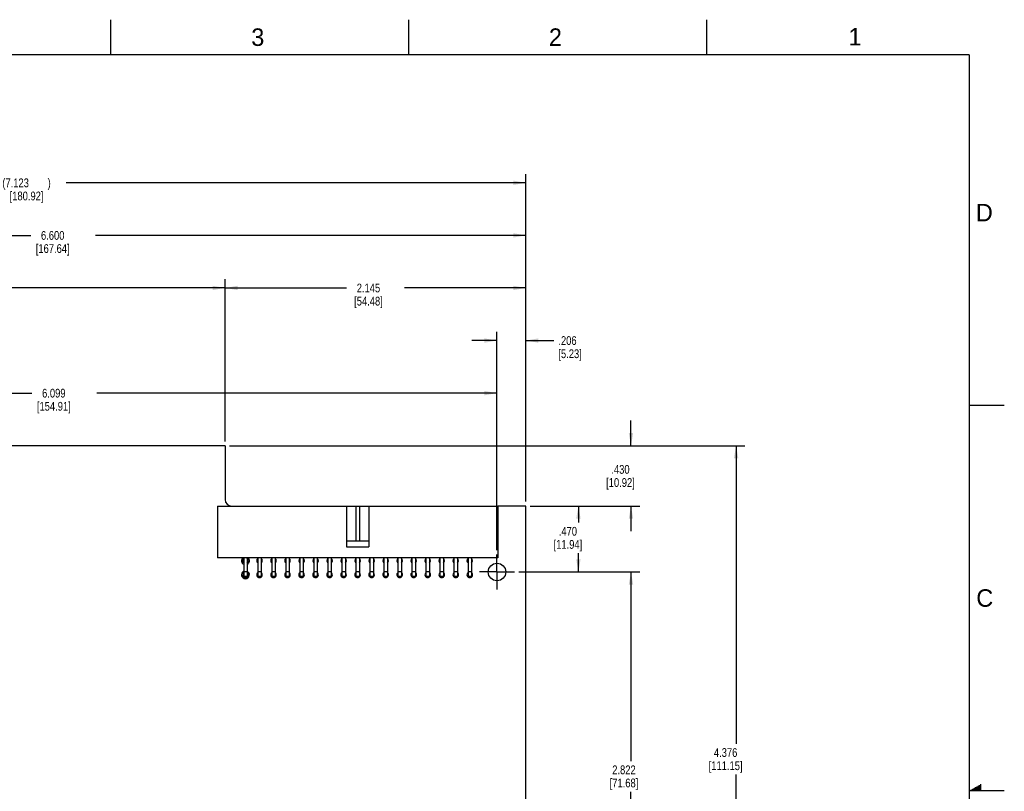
# Model space of a CAD drawing. Header units: inches. Extents: x 0 to 34, y 0 to 22.
# Tile 13 of 13: x 20 to 34, y 11 to 22. Entities that reach past the tile are written whole.
import ezdxf

# ---------------------------------------------------------------- set-up
doc = ezdxf.new("R2010")
doc.units = ezdxf.units.IN
doc.header["$LTSCALE"] = 1.87
doc.header["$MEASUREMENT"] = 0
doc.linetypes.add('CENTER', pattern=[0.6, 0.375, -0.075, 0.075, -0.075])
doc.layers.get('0').update_dxf_attribs({"linetype": 'CONTINUOUS'})
for name, color, linetype in [('02___PRT_ALL_AXES', 7, 'CONTINUOUS'), ('COSMETIC', 7, 'CONTINUOUS'), ('DIMENSIONS', 7, 'CONTINUOUS')]:
    doc.layers.add(name, color=color, linetype=linetype)
doc.styles.get("Standard").update_dxf_attribs({"font": 'txt', "width": 0.8})
doc.styles.add('TEXTSTYLE_2', font='txt')
doc.dimstyles.new('DIMSTYLE_1', dxfattribs={"dimtxt": 0.125, "dimasz": 0.18, "dimexe": 0.125, "dimexo": 0.0625, "dimgap": 0.0625, "dimtad": 0, "dimtih": 1, "dimtoh": 1, "dimdec": 3, "dimlfac": 0.5, "dimzin": 4, "dimdsep": 46, "dimtxsty": 'STANDARD', "dimblk": '_FILLED', "dimblk1": '_FILLED', "dimblk2": '_FILLED', "dimcen": 0.09, "dimadec": 0, "dimazin": 0, "dimtp": 0.001, "dimtm": 0.001, "dimtfac": 1, "dimtdec": 3, "dimtofl": 0, "dimtmove": 0, "dimatfit": 3, "dimldrblk": '_FILLED', "dimfxl": 1, "dimtolj": 1, "dimtzin": 4, "dimarcsym": 0})

# ---------------------------------------------------------------- blocks, each defined once
blk = doc.blocks.new('_FILLED')
at = {"color": 0, "linetype": 'BYBLOCK'}
blk.add_solid([(0, 0), (-1, 0.174), (-1, -0.174)], dxfattribs=at)
blk = doc.blocks.new('*D11')
at = {"layer": 'DIMENSIONS', "color": 2, "linetype": 'CONTINUOUS'}
for p, q in [((27.075, 14.124), (28.799, 14.124)), ((28.674, 14.124), (28.674, 11.427)), ((28.674, 8.48), (28.674, 10.989)), ((27.075, 8.48), (28.799, 8.48))]:
    blk.add_line(p, q, dxfattribs=at)
at = {"layer": 'DIMENSIONS', "color": 2, "linetype": 'CONTINUOUS', "xscale": 0.18, "yscale": 0.18, "zscale": 0.18}
for p, rotation in [((28.674, 14.124), 90), ((28.674, 8.48), 270)]:
    blk.add_blockref('_FILLED', p, dxfattribs=dict(at, rotation=rotation))
at = {"layer": 'DIMENSIONS', "color": 2, "linetype": 'CONTINUOUS', "insert": (28.574, 11.364), "char_height": 0.125, "width": 0.7, "attachment_point": 2, "line_spacing_factor": 0.9}
blk.add_mtext('2.822\\P[71.68]', dxfattribs=at)
blk = doc.blocks.new('*D12')
at = {"layer": 'DIMENSIONS', "color": 2, "linetype": 'CONTINUOUS'}
for p, q in [((27.237, 15.064), (28.049, 15.064)), ((27.924, 15.064), (27.924, 14.829)), ((27.924, 14.124), (27.924, 14.391)), ((27.075, 14.124), (28.049, 14.124))]:
    blk.add_line(p, q, dxfattribs=at)
at = {"layer": 'DIMENSIONS', "color": 2, "linetype": 'CONTINUOUS', "xscale": 0.18, "yscale": 0.18, "zscale": 0.18}
for p, rotation in [((27.924, 15.064), 90), ((27.924, 14.124), 270)]:
    blk.add_blockref('_FILLED', p, dxfattribs=dict(at, rotation=rotation))
at = {"layer": 'DIMENSIONS', "color": 2, "linetype": 'CONTINUOUS', "insert": (27.774, 14.766), "char_height": 0.125, "width": 0.7, "attachment_point": 2, "line_spacing_factor": 0.9}
blk.add_mtext('.470\\P[11.94]', dxfattribs=at)
blk = doc.blocks.new('*D13')
at = {"layer": 'DIMENSIONS', "color": 2, "linetype": 'CONTINUOUS'}
for p, q in [((28.674, 15.924), (28.674, 16.284)), ((22.947, 15.924), (28.799, 15.924)), ((27.237, 15.064), (28.799, 15.064)), ((28.674, 15.064), (28.674, 14.704))]:
    blk.add_line(p, q, dxfattribs=at)
at = {"layer": 'DIMENSIONS', "color": 2, "linetype": 'CONTINUOUS', "xscale": 0.18, "yscale": 0.18, "zscale": 0.18}
for p, rotation in [((28.674, 15.924), 270), ((28.674, 15.064), 90)]:
    blk.add_blockref('_FILLED', p, dxfattribs=dict(at, rotation=rotation))
at = {"layer": 'DIMENSIONS', "color": 2, "linetype": 'CONTINUOUS', "insert": (28.524, 15.649), "char_height": 0.125, "width": 0.7, "attachment_point": 2, "line_spacing_factor": 0.9}
blk.add_mtext('.430\\P[10.92]', dxfattribs=at)
blk = doc.blocks.new('*D15')
at = {"layer": 'DIMENSIONS', "color": 2, "linetype": 'CONTINUOUS'}
for p, q in [((14.564, 15.842), (14.564, 16.799)), ((26.762, 14.436), (26.762, 16.799)), ((14.564, 16.674), (20.128, 16.674)), ((26.762, 16.674), (21.053, 16.674))]:
    blk.add_line(p, q, dxfattribs=at)
at = {"layer": 'DIMENSIONS', "color": 2, "linetype": 'CONTINUOUS', "xscale": 0.18, "yscale": 0.18, "zscale": 0.18, "rotation": 180}
blk.add_blockref('_FILLED', (14.564, 16.674), dxfattribs=at)
at = {"layer": 'DIMENSIONS', "color": 2, "linetype": 'CONTINUOUS', "xscale": 0.18, "yscale": 0.18, "zscale": 0.18}
blk.add_blockref('_FILLED', (26.762, 16.674), dxfattribs=at)
at = {"layer": 'DIMENSIONS', "color": 2, "linetype": 'CONTINUOUS', "insert": (20.44, 16.736), "char_height": 0.125, "width": 0.8, "attachment_point": 2, "line_spacing_factor": 0.9}
blk.add_mtext('6.099\\P[154.91]', dxfattribs=at)
blk = doc.blocks.new('*D16')
at = {"layer": 'DIMENSIONS', "color": 2, "linetype": 'CONTINUOUS'}
for p, q in [((13.974, 15.986), (13.974, 18.299)), ((22.884, 15.986), (22.884, 18.299)), ((13.974, 18.174), (17.967, 18.174)), ((22.884, 18.174), (18.892, 18.174))]:
    blk.add_line(p, q, dxfattribs=at)
at = {"layer": 'DIMENSIONS', "color": 2, "linetype": 'CONTINUOUS', "xscale": 0.18, "yscale": 0.18, "zscale": 0.18, "rotation": 180}
blk.add_blockref('_FILLED', (13.974, 18.174), dxfattribs=at)
at = {"layer": 'DIMENSIONS', "color": 2, "linetype": 'CONTINUOUS', "xscale": 0.18, "yscale": 0.18, "zscale": 0.18}
blk.add_blockref('_FILLED', (22.884, 18.174), dxfattribs=at)
at = {"layer": 'DIMENSIONS', "color": 2, "linetype": 'CONTINUOUS', "insert": (18.279, 18.236), "char_height": 0.125, "width": 0.8, "attachment_point": 2, "line_spacing_factor": 0.9}
blk.add_mtext('4.455\\P[113.16]', dxfattribs=at)
blk = doc.blocks.new('*D17')
at = {"layer": 'DIMENSIONS', "color": 2, "linetype": 'CONTINUOUS'}
for p, q in [((22.884, 15.986), (22.884, 18.299)), ((27.174, 15.126), (27.174, 18.299)), ((22.884, 18.174), (24.617, 18.174)), ((27.174, 18.174), (25.442, 18.174))]:
    blk.add_line(p, q, dxfattribs=at)
at = {"layer": 'DIMENSIONS', "color": 2, "linetype": 'CONTINUOUS', "xscale": 0.18, "yscale": 0.18, "zscale": 0.18, "rotation": 180}
blk.add_blockref('_FILLED', (22.884, 18.174), dxfattribs=at)
at = {"layer": 'DIMENSIONS', "color": 2, "linetype": 'CONTINUOUS', "xscale": 0.18, "yscale": 0.18, "zscale": 0.18}
blk.add_blockref('_FILLED', (27.174, 18.174), dxfattribs=at)
at = {"layer": 'DIMENSIONS', "color": 2, "linetype": 'CONTINUOUS', "insert": (24.929, 18.236), "char_height": 0.125, "width": 0.7, "attachment_point": 2, "line_spacing_factor": 0.9}
blk.add_mtext('2.145\\P[54.48]', dxfattribs=at)
blk = doc.blocks.new('*D18')
at = {"layer": 'DIMENSIONS', "color": 2, "linetype": 'CONTINUOUS'}
for p, q in [((26.762, 17.424), (26.402, 17.424)), ((26.762, 14.436), (26.762, 17.549)), ((27.174, 15.126), (27.174, 17.549)), ((27.174, 17.424), (27.575, 17.424))]:
    blk.add_line(p, q, dxfattribs=at)
at = {"layer": 'DIMENSIONS', "color": 2, "linetype": 'CONTINUOUS', "xscale": 0.18, "yscale": 0.18, "zscale": 0.18}
blk.add_blockref('_FILLED', (26.762, 17.424), dxfattribs=at)
at = {"layer": 'DIMENSIONS', "color": 2, "linetype": 'CONTINUOUS', "xscale": 0.18, "yscale": 0.18, "zscale": 0.18, "rotation": 180}
blk.add_blockref('_FILLED', (27.174, 17.424), dxfattribs=at)
at = {"layer": 'DIMENSIONS', "color": 2, "linetype": 'CONTINUOUS', "insert": (27.638, 17.486), "char_height": 0.125, "width": 0.6, "attachment_point": 1, "line_spacing_factor": 0.9}
blk.add_mtext('.206\\P[5.23]', dxfattribs=at)
blk = doc.blocks.new('*D19')
at = {"layer": 'DIMENSIONS', "color": 2, "linetype": 'CONTINUOUS'}
for p, q in [((12.928, 15.555), (12.928, 19.799)), ((12.928, 19.674), (19.489, 19.674)), ((27.174, 19.674), (20.614, 19.674)), ((27.174, 15.126), (27.174, 19.799))]:
    blk.add_line(p, q, dxfattribs=at)
at = {"layer": 'DIMENSIONS', "color": 2, "linetype": 'CONTINUOUS', "xscale": 0.18, "yscale": 0.18, "zscale": 0.18, "rotation": 180}
blk.add_blockref('_FILLED', (12.928, 19.674), dxfattribs=at)
at = {"layer": 'DIMENSIONS', "color": 2, "linetype": 'CONTINUOUS', "xscale": 0.18, "yscale": 0.18, "zscale": 0.18}
blk.add_blockref('_FILLED', (27.174, 19.674), dxfattribs=at)
at = {"layer": 'DIMENSIONS', "color": 2, "linetype": 'CONTINUOUS', "insert": (20.051, 19.736), "char_height": 0.125, "width": 1, "attachment_point": 2, "line_spacing_factor": 0.9}
blk.add_mtext('(7.123{\\Ftxt.shx;\\W2.400000;\\H0.125000; })\\P[180.92]', dxfattribs=at)
blk = doc.blocks.new('*D25')
at = {"layer": 'DIMENSIONS', "color": 2, "linetype": 'CONTINUOUS'}
for p, q in [((13.974, 15.986), (13.974, 19.049)), ((27.174, 15.126), (27.174, 19.049)), ((13.974, 18.924), (20.112, 18.924)), ((27.174, 18.924), (21.037, 18.924))]:
    blk.add_line(p, q, dxfattribs=at)
at = {"layer": 'DIMENSIONS', "color": 2, "linetype": 'CONTINUOUS', "xscale": 0.18, "yscale": 0.18, "zscale": 0.18, "rotation": 180}
blk.add_blockref('_FILLED', (13.974, 18.924), dxfattribs=at)
at = {"layer": 'DIMENSIONS', "color": 2, "linetype": 'CONTINUOUS', "xscale": 0.18, "yscale": 0.18, "zscale": 0.18}
blk.add_blockref('_FILLED', (27.174, 18.924), dxfattribs=at)
at = {"layer": 'DIMENSIONS', "color": 2, "linetype": 'CONTINUOUS', "insert": (20.424, 18.986), "char_height": 0.125, "width": 0.8, "attachment_point": 2, "line_spacing_factor": 0.9}
blk.add_mtext('6.600\\P[167.64]', dxfattribs=at)
blk = doc.blocks.new('*D27')
at = {"layer": 'DIMENSIONS', "color": 2, "linetype": 'CONTINUOUS'}
for p, q in [((22.947, 15.924), (30.299, 15.924)), ((30.174, 15.924), (30.174, 11.673)), ((30.174, 7.172), (30.174, 11.235)), ((20.241, 7.172), (30.299, 7.172))]:
    blk.add_line(p, q, dxfattribs=at)
at = {"layer": 'DIMENSIONS', "color": 2, "linetype": 'CONTINUOUS', "xscale": 0.18, "yscale": 0.18, "zscale": 0.18}
for p, rotation in [((30.174, 15.924), 90), ((30.174, 7.172), 270)]:
    blk.add_blockref('_FILLED', p, dxfattribs=dict(at, rotation=rotation))
at = {"layer": 'DIMENSIONS', "color": 2, "linetype": 'CONTINUOUS', "insert": (30.024, 11.61), "char_height": 0.125, "width": 0.8, "attachment_point": 2, "line_spacing_factor": 0.9}
blk.add_mtext('4.376\\P[111.15]', dxfattribs=at)

msp = doc.modelspace()

# ---------------------------------------------------------------- linework, layer by layer
at = {"color": 2, "linetype": 'CONTINUOUS'}
for p, q in [((21.25, 22), (21.25, 21.5)), ((25.5, 22), (25.5, 21.5)), ((29.75, 22), (29.75, 21.5)), ((33.5, 16.5), (34, 16.5)), ((34, 11), (33.5, 11)), ((33.5173, 11.01), (33.6697, 11.01)), ((33.5347, 11.02), (33.6697, 11.02)), ((33.552, 11.03), (33.6697, 11.03)), ((33.5693, 11.04), (33.6697, 11.04)), ((33.5866, 11.05), (33.6697, 11.05)), ((33.6039, 11.06), (33.6697, 11.06)), ((33.6213, 11.07), (33.6697, 11.07)), ((33.6386, 11.08), (33.6697, 11.08)), ((33.6559, 11.09), (33.6697, 11.09))]:
    msp.add_line(p, q, dxfattribs=at)
at = {"color": 7, "linetype": 'CONTINUOUS'}
for p, q in [((22.8841, 15.9236), (13.9741, 15.9236)), ((22.8841, 15.9236), (22.8841, 15.1576)), ((22.7741, 15.0636), (22.7741, 14.3236)), ((22.7741, 15.0636), (26.7741, 15.0636)), ((24.6141, 15.0636), (24.6141, 14.4836)), ((24.7491, 15.0636), (24.7491, 14.5636)), ((24.7991, 15.0636), (24.7991, 14.5636)), ((24.9341, 15.0636), (24.9341, 14.4836)), ((26.7741, 15.0636), (26.7741, 14.3236)), ((24.9341, 14.5636), (24.6141, 14.5636)), ((24.6141, 14.4836), (24.9341, 14.4836)), ((26.7741, 14.3236), (22.7741, 14.3236)), ((23.1491, 14.3236), (23.1491, 14.0586)), ((23.1991, 14.3236), (23.1991, 14.0586)), ((23.3491, 14.3236), (23.3491, 14.0586)), ((23.3991, 14.3236), (23.3991, 14.0586)), ((23.5491, 14.3236), (23.5491, 14.0586)), ((23.5991, 14.3236), (23.5991, 14.0586)), ((23.7491, 14.3236), (23.7491, 14.0586)), ((23.7991, 14.3236), (23.7991, 14.0586)), ((23.9491, 14.3236), (23.9491, 14.0586)), ((23.9991, 14.3236), (23.9991, 14.0586)), ((24.1491, 14.3236), (24.1491, 14.0586)), ((24.1991, 14.3236), (24.1991, 14.0586)), ((24.3491, 14.3236), (24.3491, 14.0586)), ((24.3991, 14.3236), (24.3991, 14.0586)), ((24.5491, 14.3236), (24.5491, 14.0586)), ((24.5991, 14.3236), (24.5991, 14.0586)), ((24.7491, 14.3236), (24.7491, 14.0586)), ((24.7991, 14.3236), (24.7991, 14.0586)), ((24.9491, 14.3236), (24.9491, 14.0586)), ((24.9991, 14.3236), (24.9991, 14.0586)), ((25.1491, 14.3236), (25.1491, 14.0586)), ((25.1991, 14.3236), (25.1991, 14.0586)), ((25.3491, 14.3236), (25.3491, 14.0586)), ((25.3991, 14.3236), (25.3991, 14.0586)), ((25.5491, 14.3236), (25.5491, 14.0586)), ((25.5991, 14.3236), (25.5991, 14.0586)), ((25.7491, 14.3236), (25.7491, 14.0586)), ((25.7991, 14.3236), (25.7991, 14.0586)), ((25.9491, 14.3236), (25.9491, 14.0586)), ((25.9991, 14.3236), (25.9991, 14.0586)), ((26.1491, 14.3236), (26.1491, 14.0586)), ((26.1991, 14.3236), (26.1991, 14.0586)), ((26.3491, 14.3236), (26.3491, 14.0586)), ((26.3991, 14.3236), (26.3991, 14.0586)), ((23.1991, 14.1236), (23.1491, 14.1236)), ((23.1991, 14.0586), (23.1491, 14.0586)), ((23.3991, 14.1236), (23.3491, 14.1236)), ((23.3991, 14.0586), (23.3491, 14.0586)), ((23.5991, 14.1236), (23.5491, 14.1236)), ((23.5991, 14.0586), (23.5491, 14.0586)), ((23.7991, 14.1236), (23.7491, 14.1236)), ((23.7991, 14.0586), (23.7491, 14.0586)), ((23.9991, 14.1236), (23.9491, 14.1236)), ((23.9991, 14.0586), (23.9491, 14.0586)), ((24.1991, 14.1236), (24.1491, 14.1236)), ((24.1991, 14.0586), (24.1491, 14.0586)), ((24.3991, 14.1236), (24.3491, 14.1236)), ((24.3991, 14.0586), (24.3491, 14.0586)), ((24.5991, 14.1236), (24.5491, 14.1236)), ((24.5991, 14.0586), (24.5491, 14.0586)), ((24.7991, 14.1236), (24.7491, 14.1236)), ((24.7991, 14.0586), (24.7491, 14.0586)), ((24.9991, 14.1236), (24.9491, 14.1236)), ((24.9991, 14.0586), (24.9491, 14.0586)), ((25.1991, 14.1236), (25.1491, 14.1236)), ((25.1991, 14.0586), (25.1491, 14.0586)), ((25.3991, 14.1236), (25.3491, 14.1236)), ((25.3991, 14.0586), (25.3491, 14.0586)), ((25.5991, 14.1236), (25.5491, 14.1236)), ((25.5991, 14.0586), (25.5491, 14.0586)), ((25.7991, 14.1236), (25.7491, 14.1236)), ((25.7991, 14.0586), (25.7491, 14.0586)), ((25.9991, 14.1236), (25.9491, 14.1236)), ((25.9991, 14.0586), (25.9491, 14.0586)), ((26.1991, 14.1236), (26.1491, 14.1236)), ((26.1991, 14.0586), (26.1491, 14.0586)), ((26.3991, 14.1236), (26.3491, 14.1236)), ((26.3991, 14.0586), (26.3491, 14.0586))]:
    msp.add_line(p, q, dxfattribs=at)
at = {"color": 7, "linetype": 'CONTINUOUS', "const_width": 0.02}
for points in [[(33.5, 21.5), (0.5, 21.5)], [(33.5, 0.5), (33.5, 21.5)]]:
    msp.add_lwpolyline(points, dxfattribs=at)
at = {"color": 7, "linetype": 'CONTINUOUS'}
msp.add_arc((22.9781, 15.1576), 0.094, 180, 270, dxfattribs=at)
at = {"layer": '02___PRT_ALL_AXES', "color": 7, "linetype": 'CONTINUOUS'}
for p, q in [((27.1741, 15.0636), (26.7741, 15.0636)), ((27.1741, 8.1756), (27.1741, 15.0636))]:
    msp.add_line(p, q, dxfattribs=at)
at = {"layer": '02___PRT_ALL_AXES', "color": 7, "linetype": 'CENTER'}
for q in [(26.7621, 14.3736), (26.5121, 14.1236), (27.0121, 14.1236), (26.7621, 13.8736)]:
    msp.add_line((26.7621, 14.1236), q, dxfattribs=at)
at = {"layer": '02___PRT_ALL_AXES', "color": 7, "linetype": 'CONTINUOUS'}
msp.add_circle((26.7621, 14.1236), 0.125, dxfattribs=at)
for centre, start, end in [((23.1741, 14.2836), 128.57143, 231.2932), ((23.1741, 14.2836), 308.7068, 51.2932), ((23.3741, 14.2836), 128.57143, 231.2932), ((23.3741, 14.2836), 308.7068, 51.2932), ((23.5741, 14.2836), 128.57143, 231.2932), ((23.5741, 14.2836), 308.7068, 51.2932), ((23.7741, 14.2836), 128.57143, 231.2932), ((23.7741, 14.2836), 308.7068, 51.2932), ((23.9741, 14.2836), 128.57143, 231.2932), ((23.9741, 14.2836), 308.7068, 51.2932), ((24.1741, 14.2836), 128.57143, 231.2932), ((24.1741, 14.2836), 308.7068, 51.2932), ((24.3741, 14.2836), 128.57143, 231.2932), ((24.3741, 14.2836), 308.7068, 51.2932), ((24.5741, 14.2836), 128.57143, 231.2932), ((24.5741, 14.2836), 308.7068, 51.2932), ((24.7741, 14.2836), 128.57143, 231.2932), ((24.7741, 14.2836), 308.7068, 51.2932), ((24.9741, 14.2836), 128.57143, 231.2932), ((24.9741, 14.2836), 308.7068, 51.2932), ((25.1741, 14.2836), 128.57143, 231.2932), ((25.1741, 14.2836), 308.7068, 51.2932), ((25.3741, 14.2836), 128.57143, 231.2932), ((25.3741, 14.2836), 308.7068, 51.2932), ((25.5741, 14.2836), 128.57143, 231.2932), ((25.5741, 14.2836), 308.7068, 51.2932), ((25.7741, 14.2836), 128.57143, 231.2932), ((25.7741, 14.2836), 308.7068, 51.2932), ((25.9741, 14.2836), 128.57143, 231.2932), ((25.9741, 14.2836), 308.7068, 51.2932), ((26.1741, 14.2836), 128.57143, 231.2932), ((26.1741, 14.2836), 308.7068, 51.2932), ((26.3741, 14.2836), 128.57143, 231.2932), ((26.3741, 14.2836), 308.7068, 51.2932), ((23.1741, 14.0836), 128.57143, 51.2932), ((23.3741, 14.0836), 128.57143, 51.2932), ((23.5741, 14.0836), 128.57143, 51.2932), ((23.7741, 14.0836), 128.57143, 51.2932), ((23.9741, 14.0836), 128.57143, 51.2932), ((24.1741, 14.0836), 128.57143, 51.2932), ((24.3741, 14.0836), 128.57143, 51.2932), ((24.5741, 14.0836), 128.57143, 51.2932), ((24.7741, 14.0836), 128.57143, 51.2932), ((24.9741, 14.0836), 128.57143, 51.2932), ((25.1741, 14.0836), 128.57143, 51.2932), ((25.3741, 14.0836), 128.57143, 51.2932), ((25.5741, 14.0836), 128.57143, 51.2932), ((25.7741, 14.0836), 128.57143, 51.2932), ((25.9741, 14.0836), 128.57143, 51.2932), ((26.1741, 14.0836), 128.57143, 51.2932), ((26.3741, 14.0836), 128.57143, 51.2932)]:
    msp.add_arc(centre, 0.04, start, end, dxfattribs=at)
at = {"layer": 'COSMETIC', "color": 7, "linetype": 'CONTINUOUS'}
for centre, start, end in [((23.1741, 14.2836), 134.41499, 243.47904), ((23.1741, 14.2836), 296.52096, 45.58501), ((23.1741, 14.0836), 117.6, 63.47904)]:
    msp.add_arc(centre, 0.056, start, end, dxfattribs=at)

# ---------------------------------------------------------------- texts
at = {"color": 2, "linetype": 'CONTINUOUS', "char_height": 0.25, "width": 0.25, "attachment_point": 1, "line_spacing_factor": 0.9, "style": 'TEXTSTYLE_2'}
for s, insert in [('3', (23.257, 21.8759)), ('2', (27.5025, 21.8762)), ('1', (31.7781, 21.8826)), ('D', (33.5947, 19.3736)), ('C', (33.6004, 13.8767))]:
    msp.add_mtext(s, dxfattribs=dict(at, insert=insert))

# ---------------------------------------------------------------- dimensions: what is measured, and where the dimension line sits
at = {"layer": 'DIMENSIONS', "color": 2, "linetype": 'CONTINUOUS'}
dim = msp.add_linear_dim(base=(12.928, 19.6736), p1=(27.1741, 15.0636), p2=(12.928, 15.4928), angle=180, text='(<>)', dimstyle='DIMSTYLE_1', dxfattribs=at)
dim.commit()
dim.dimension.update_dxf_attribs({"geometry": '*D19', "text_midpoint": (20.0511, 19.5799), "dimtype": 160})
for base, p1, p2, picture, middle in [((27.1741, 18.9236), (13.9741, 15.9236), (27.1741, 15.0636), '*D25', (20.5741, 18.8299)), ((22.8841, 18.1736), (13.9741, 15.9236), (22.8841, 15.9236), '*D16', (18.4291, 18.0799)), ((27.1741, 18.1736), (22.8841, 15.9236), (27.1741, 15.0636), '*D17', (25.0291, 18.0799)), ((27.1741, 17.4236), (26.7621, 14.3736), (27.1741, 15.0636), '*D18', (27.9377, 17.3299)), ((26.7621, 16.6736), (14.5641, 15.7796), (26.7621, 14.3736), '*D15', (20.5904, 16.5799))]:
    dim = msp.add_linear_dim(base=base, p1=p1, p2=p2, dimstyle='DIMSTYLE_1', dxfattribs=at)
    dim.commit()
    dim.dimension.update_dxf_attribs({"geometry": picture, "text_midpoint": middle, "dimtype": 160})
for base, p1, p2, angle, picture, middle in [((28.6741, 15.9236), (27.1741, 15.0636), (22.8841, 15.9236), 90, '*D13', (28.6741, 15.4925)), ((30.1741, 7.1716), (22.8841, 15.9236), (20.1781, 7.1716), 270, '*D27', (30.1741, 11.4539)), ((27.9241, 15.0636), (27.0121, 14.1236), (27.1741, 15.0636), 90, '*D12', (27.9241, 14.61)), ((28.6741, 14.1236), (27.0121, 8.4796), (27.0121, 14.1236), 90, '*D11', (28.6741, 11.2079))]:
    dim = msp.add_linear_dim(base=base, p1=p1, p2=p2, angle=angle, dimstyle='DIMSTYLE_1', dxfattribs=at)
    dim.commit()
    dim.dimension.update_dxf_attribs({"geometry": picture, "text_midpoint": middle, "dimtype": 160})

doc.saveas('drawing.dxf')
